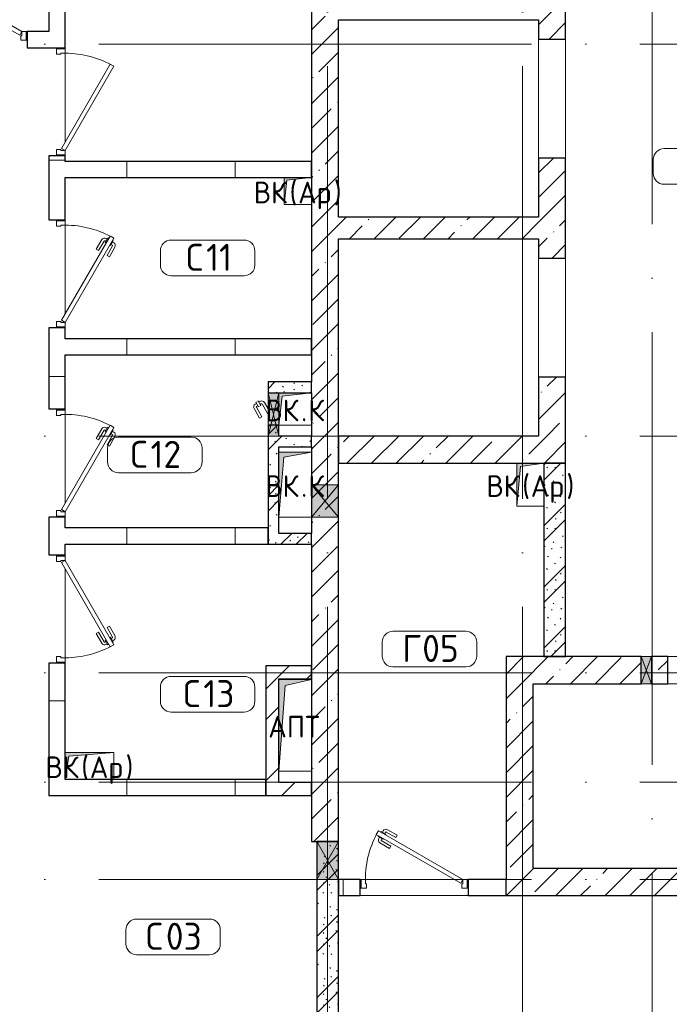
# Model space of a CAD drawing. Header units: millimetres. Extents: x -30540 to 173936, y -11730 to 122288.
# Tile 64 of 116: x 92010 to 98013, y 10195 to 19300. Entities that reach past the tile are written whole.
import ezdxf

# ---------------------------------------------------------------- set-up
doc = ezdxf.new("R2010")
doc.units = ezdxf.units.MM
doc.linetypes.add('ADSK_Линия сетки', pattern=[5000, 4000, -500, 0, -500])
for name, color, linetype, lineweight in [('A-____-NOTE-TEXT', 7, 'Continuous', 18), ('A-AREA-____-IDEN', 7, 'Continuous', 9), ('A-DOOR-____-MCUT', 7, 'Continuous', 9), ('A-DOOR-____-OTLN', 7, 'Continuous', 18), ('A-DOOR-FRAM-MCUT', 7, 'Continuous', 9), ('A-DOOR-OPNG-OTLN', 7, 'Continuous', 18), ('A-FLOR-____-OTLN', 7, 'Continuous', 18), ('A-GLAZ-____-MCUT', 7, 'Continuous', 9), ('A-GLAZ-____-OTLN', 7, 'Continuous', 18), ('A-WALL-____-MCUT', 7, 'Continuous', 40), ('A-WALL-____-OTLN', 7, 'Continuous', 18), ('A-WALL-____-PATT', 7, 'Continuous', 40), ('I-WALL-____-MCUT', 7, 'Continuous', 40), ('I-WALL-____-OTLN', 7, 'Continuous', 18), ('M-EQPM-____-OTLN', 7, 'Continuous', 18), ('S-GRID-____-OTLN', 7, 'Continuous', 9)]:
    doc.layers.add(name, color=color, linetype=linetype, lineweight=lineweight)
doc.styles.add('GOST Common', font='GOST_Common.ttf', dxfattribs={"height": 200})
doc.styles.add('GOST Common_4', font='GOST_Common.ttf', dxfattribs={"height": 250})
pattern_1 = [(45, (0, 0), (-228.0985, 228.0985), []), (45, (228.1, 0), (-228.0985, 228.0985), [403.225, -80.645, 6.706, -73.939])]
pattern_2 = [(135, (300.56, 377.28), (-565.6854, 6e-14), [10, -790]), (135, (349.8, 474.73), (-565.6854, 6e-14), [10, -790]), (135, (423.93, 473.06), (-565.6854, 6e-14), [10, -790]), (135, (229.92, 447.9), (-565.6854, 6e-14), [10, -790]), (135, (155.08, 447.9), (-565.6854, 6e-14), [10, -790]), (135, (114.9, 369.03), (-565.6854, 6e-14), [10, -790]), (135, (132.43, 285.8), (-565.6854, 6e-14), [10, -790]), (135, (214.66, 322), (-565.6854, 6e-14), [10, -790]), (135, (198.16, 261.88), (-565.6854, 6e-14), [10, -790]), (135, (45.2, 272.9), (-565.6854, 6e-14), [10, -790]), (135, (42.32, 336.16), (-565.6854, 6e-14), [10, -790]), (135, (92.26, 192.24), (-565.6854, 6e-14), [10, -790]), (135, (7.07, 149.2), (-565.6854, 6e-14), [10, -790]), (135, (80.6, 95.1), (-565.6854, 6e-14), [10, -790]), (135, (79.53, 36.94), (-565.6854, 6e-14), [10, -790]), (135, (153.87, 74.56), (-565.6854, 6e-14), [10, -790]), (135, (228.35, 124.8), (-565.6854, 6e-14), [10, -790]), (135, (279.75, 180.4), (-565.6854, 6e-14), [10, -790]), (135, (282.9, 31.63), (-565.6854, 6e-14), [10, -790]), (135, (377.38, 53.45), (-565.6854, 6e-14), [10, -790]), (135, (352.28, 102.7), (-565.6854, 6e-14), [10, -790]), (135, (354.05, 0), (-565.6854, 6e-14), [10, -790]), (135, (553.23, 16.45), (-565.6854, 6e-14), [10, -790]), (135, (542.38, 63.45), (-565.6854, 6e-14), [10, -790]), (135, (536.58, 239.3), (-565.6854, 6e-14), [10, -790]), (135, (475.85, 203.9), (-565.6854, 6e-14), [10, -790]), (135, (475.85, 316.54), (-565.6854, 6e-14), [10, -790]), (135, (520.8, 408.7), (-565.6854, 6e-14), [10, -790]), (135, (551.1, 470.8), (-565.6854, 6e-14), [10, -790]), (135, (235.25, 537.93), (-565.6854, 6e-14), [10, -790]), (135, (407.25, 547.65), (-565.6854, 6e-14), [10, -790]), (135, (94.5, 558.6), (-565.6854, 6e-14), [10, -790]), (135, (46.4, 532.3), (-565.6854, 6e-14), [10, -790]), (135, (85.56, 465.04), (-565.6854, 6e-14), [10, -790]), (135, (355.53, 181.14), (-565.6854, 6e-14), [10, -790]), (135, (362.23, 243.6), (-565.6854, 6e-14), [10, -790]), (135, (413.45, 344.1), (-565.6854, 6e-14), [10, -790]), (135, (286.3, 273.25), (-565.6854, 6e-14), [10, -790]), (135, (423.02, 263.72), (-565.6854, 6e-14), [10, -790]), (135, (162.94, 190.2), (-565.6854, 6e-14), [10, -790]), (135, (470.25, 120.93), (-565.6854, 6e-14), [10, -790]), (135, (484.48, 9.78), (-565.6854, 6e-14), [10, -790]), (45, (0, 212.13), (-565.6854, 0), []), (45, (212.13, 0), (-565.6854, 0), []), (45, (353.55, 0), (-565.6854, 0), []), (45, (0, 353.55), (-565.6854, 0), [])]
pattern_3 = [(0, (0, 0), (0, 1000), []), (90, (0, 0), (-1000, 6e-14), [])]
pattern_4 = [(45, (0, 0), (-424.264, 424.264), []), (45, (0, 282.8), (-424.264, 424.264), [])]

# ---------------------------------------------------------------- blocks, each defined once
blk = doc.blocks.new('КР-Проем - Настраиваемый-3280538-01 ЭМ')
at = {"layer": 'A-DOOR-OPNG-OTLN', "color": 254, "lineweight": 13, "true_color": 0xcccccc}
for p, q in [((-550, 125), (550, 125)), ((-550, -125), (550, -125))]:
    blk.add_line(p, q, dxfattribs=at)
blk = doc.blocks.new('КР-Проем - Настраиваемый-3280560-01 ЭМ')
at = {"layer": 'A-DOOR-OPNG-OTLN', "color": 254, "lineweight": 13, "true_color": 0xcccccc}
for p, q in [((-700, 125), (700, 125)), ((-700, -125), (700, -125))]:
    blk.add_line(p, q, dxfattribs=at)
blk = doc.blocks.new('АР_Дверь однопольная - 1000х2100h_900__Глухая_1 эт_аренда-4111396-01 ЭМ')
at = {"layer": 'A-DOOR-____-MCUT', "color": 254, "lineweight": 15, "true_color": 0xcccccc}
for p, q in [((329.4, 525), (-450, 75)), ((-430, 40.4), (349.4, 490.4)), ((349.4, 490.4), (329.4, 525)), ((-450, 75), (-430, 40.4))]:
    blk.add_line(p, q, dxfattribs=at)
at = {"layer": 'A-DOOR-____-OTLN', "color": 254, "lineweight": 5, "true_color": 0xcccccc}
for p, q in [((157.2, 483.3), (246, 534.6)), ((169.7, 461.7), (157.2, 483.3)), ((169.7, 461.7), (258.5, 512.9)), ((303.8, 519.4), (260.5, 494.4)), ((260.5, 494.4), (264.5, 487.5)), ((271.3, 500.7), (265.3, 511.1)), ((292.9, 513.2), (286.9, 523.6)), ((331.8, 470.9), (288.5, 445.9)), ((307.8, 512.5), (303.8, 519.4)), ((320.9, 464.7), (327, 454.3)), ((327.8, 477.9), (331.8, 470.9)), ((214.7, 383.7), (303.5, 435)), ((214.7, 383.7), (227.2, 362.1)), ((227.2, 362.1), (316, 413.3)), ((288.5, 445.9), (284.5, 452.9)), ((299.3, 452.2), (305.3, 441.8))]:
    blk.add_line(p, q, dxfattribs=at)
for centre, radius, start, end in [((261, 508.6), 30, 30, 120), ((261, 508.6), 4.99, 30, 120), ((301, 439.3), 4.99, 300, 30), ((301, 439.3), 30, 300, 30)]:
    blk.add_arc(centre, radius, start, end, dxfattribs=at)
at = {"layer": 'A-DOOR-____-OTLN', "color": 254, "lineweight": 13, "true_color": 0xcccccc}
blk.add_arc((-450, 75), 900, 360, 30, dxfattribs=at)
at = {"layer": 'A-DOOR-FRAM-MCUT', "color": 254, "lineweight": 15, "true_color": 0xcccccc}
for p, q in [((-490, 75), (-500, 75)), ((-450, 75), (-490, 75)), ((-490, 75), (-490, -5)), ((-450, 35), (-450, 75)), ((-440, 35), (-450, 35)), ((-440, -5), (-440, 35)), ((450, 35), (440, 35)), ((440, 35), (440, -5)), ((490, 75), (450, 75)), ((450, 75), (450, 35)), ((490, -5), (490, 75)), ((490, 75), (500, 75)), ((-490, -5), (-500, -5)), ((-490, -5), (-440, -5)), ((440, -5), (490, -5)), ((490, -5), (500, -5))]:
    blk.add_line(p, q, dxfattribs=at)
blk = doc.blocks.new('АР_Дверь однопольная - 1000х2100h_900__Глухая_1 эт_аренда-4111243-01 ЭМ')
at = {"layer": 'A-DOOR-____-MCUT', "color": 254, "lineweight": 15, "true_color": 0xcccccc}
for p, q in [((-329.4, 525), (-349.4, 490.4)), ((-349.4, 490.4), (430, 40.4)), ((450, 75), (-329.4, 525)), ((430, 40.4), (450, 75))]:
    blk.add_line(p, q, dxfattribs=at)
at = {"layer": 'A-DOOR-____-OTLN', "color": 254, "lineweight": 5, "true_color": 0xcccccc}
for p, q in [((-327.8, 477.9), (-331.8, 470.9)), ((-331.8, 470.9), (-288.5, 445.9)), ((-320.9, 464.7), (-327, 454.3)), ((-307.8, 512.5), (-303.8, 519.4)), ((-303.8, 519.4), (-260.5, 494.4)), ((-292.9, 513.2), (-286.9, 523.6)), ((-271.3, 500.7), (-265.3, 511.1)), ((-260.5, 494.4), (-264.5, 487.5)), ((-169.7, 461.7), (-258.5, 512.9)), ((-157.2, 483.3), (-246, 534.6)), ((-169.7, 461.7), (-157.2, 483.3)), ((-227.2, 362.1), (-316, 413.3)), ((-299.3, 452.2), (-305.3, 441.8)), ((-214.7, 383.7), (-303.5, 435)), ((-288.5, 445.9), (-284.5, 452.9)), ((-214.7, 383.7), (-227.2, 362.1))]:
    blk.add_line(p, q, dxfattribs=at)
at = {"layer": 'A-DOOR-____-OTLN', "color": 254, "lineweight": 13, "true_color": 0xcccccc}
blk.add_arc((450, 75), 900, 150, 180, dxfattribs=at)
at = {"layer": 'A-DOOR-____-OTLN', "color": 254, "lineweight": 5, "true_color": 0xcccccc}
for centre, radius, start, end in [((-261, 508.6), 30, 60, 150), ((-261, 508.6), 4.99, 60, 150), ((-301, 439.3), 30, 150, 240), ((-301, 439.3), 4.99, 150, 240)]:
    blk.add_arc(centre, radius, start, end, dxfattribs=at)
at = {"layer": 'A-DOOR-FRAM-MCUT', "color": 254, "lineweight": 15, "true_color": 0xcccccc}
for p, q in [((-490, 75), (-500, 75)), ((-450, 75), (-490, 75)), ((-490, 75), (-490, -5)), ((-450, 35), (-450, 75)), ((-440, 35), (-450, 35)), ((-440, -5), (-440, 35)), ((450, 35), (440, 35)), ((440, 35), (440, -5)), ((490, 75), (450, 75)), ((450, 75), (450, 35)), ((490, -5), (490, 75)), ((490, 75), (500, 75)), ((-490, -5), (-500, -5)), ((-490, -5), (-440, -5)), ((440, -5), (490, -5)), ((490, -5), (500, -5))]:
    blk.add_line(p, q, dxfattribs=at)
blk = doc.blocks.new('АР_Дверь однопольная - 1000х2100h_900__Глухая_1 эт_аренда-V102-01 ЭМ')
at = {"layer": 'A-DOOR-____-MCUT', "color": 254, "lineweight": 15, "true_color": 0xcccccc}
for p, q in [((-329.4, 525), (-349.4, 490.4)), ((-349.4, 490.4), (430, 40.4)), ((450, 75), (-329.4, 525)), ((430, 40.4), (450, 75))]:
    blk.add_line(p, q, dxfattribs=at)
at = {"layer": 'A-DOOR-____-OTLN', "color": 254, "lineweight": 13, "true_color": 0xcccccc}
blk.add_arc((450, 75), 900, 150, 180, dxfattribs=at)
at = {"layer": 'A-DOOR-FRAM-MCUT', "color": 254, "lineweight": 15, "true_color": 0xcccccc}
for p, q in [((-490, 75), (-500, 75)), ((-450, 75), (-490, 75)), ((-490, 75), (-490, -5)), ((-450, 35), (-450, 75)), ((-440, 35), (-450, 35)), ((-440, -5), (-440, 35)), ((450, 35), (440, 35)), ((440, 35), (440, -5)), ((490, 75), (450, 75)), ((450, 75), (450, 35)), ((490, -5), (490, 75)), ((490, 75), (500, 75)), ((-490, -5), (-500, -5)), ((-490, -5), (-440, -5)), ((440, -5), (490, -5)), ((490, -5), (500, -5))]:
    blk.add_line(p, q, dxfattribs=at)
blk = doc.blocks.new('АР_Дверь однопольная - 1000х2100h_900__Глухая_1 эт_аренда-4139301-01 ЭМ')
at = {"layer": 'A-DOOR-____-MCUT', "color": 254, "lineweight": 15, "true_color": 0xcccccc}
for p, q in [((-329.4, 525), (-349.4, 490.4)), ((-349.4, 490.4), (430, 40.4)), ((450, 75), (-329.4, 525)), ((430, 40.4), (450, 75))]:
    blk.add_line(p, q, dxfattribs=at)
at = {"layer": 'A-DOOR-____-OTLN', "color": 254, "lineweight": 5, "true_color": 0xcccccc}
for p, q in [((-327.8, 477.9), (-331.8, 470.9)), ((-331.8, 470.9), (-288.5, 445.9)), ((-320.9, 464.7), (-327, 454.3)), ((-307.8, 512.5), (-303.8, 519.4)), ((-303.8, 519.4), (-260.5, 494.4)), ((-292.9, 513.2), (-286.9, 523.6)), ((-271.3, 500.7), (-265.3, 511.1)), ((-260.5, 494.4), (-264.5, 487.5)), ((-169.7, 461.7), (-258.5, 512.9)), ((-157.2, 483.3), (-246, 534.6)), ((-169.7, 461.7), (-157.2, 483.3)), ((-227.2, 362.1), (-316, 413.3)), ((-299.3, 452.2), (-305.3, 441.8)), ((-214.7, 383.7), (-303.5, 435)), ((-288.5, 445.9), (-284.5, 452.9)), ((-214.7, 383.7), (-227.2, 362.1))]:
    blk.add_line(p, q, dxfattribs=at)
at = {"layer": 'A-DOOR-____-OTLN', "color": 254, "lineweight": 13, "true_color": 0xcccccc}
blk.add_arc((450, 75), 900, 150, 180, dxfattribs=at)
at = {"layer": 'A-DOOR-____-OTLN', "color": 254, "lineweight": 5, "true_color": 0xcccccc}
for centre, radius, start, end in [((-261, 508.6), 30, 60, 150), ((-261, 508.6), 4.99, 60, 150), ((-301, 439.3), 30, 150, 240), ((-301, 439.3), 4.99, 150, 240)]:
    blk.add_arc(centre, radius, start, end, dxfattribs=at)
at = {"layer": 'A-DOOR-FRAM-MCUT', "color": 254, "lineweight": 15, "true_color": 0xcccccc}
for p, q in [((-490, 75), (-500, 75)), ((-450, 75), (-490, 75)), ((-490, 75), (-490, -5)), ((-450, 35), (-450, 75)), ((-440, 35), (-450, 35)), ((-440, -5), (-440, 35)), ((450, 35), (440, 35)), ((440, 35), (440, -5)), ((490, 75), (450, 75)), ((450, 75), (450, 35)), ((490, -5), (490, 75)), ((490, 75), (500, 75)), ((-490, -5), (-500, -5)), ((-490, -5), (-440, -5)), ((440, -5), (490, -5)), ((490, -5), (500, -5))]:
    blk.add_line(p, q, dxfattribs=at)
blk = doc.blocks.new('АР_Отверстие прямоугольное - ОВВ-4134477-01 ЭМ')
at = {"layer": 'A-GLAZ-____-OTLN', "lineweight": 13, "true_color": 0xf9f9f9}
blk.add_hatch(color=7, dxfattribs=at).paths.add_polyline_path([(300, -100), (300, 100), (-50, 100), (-50, -100)])
at = {"layer": 'A-GLAZ-____-MCUT', "color": 254, "lineweight": 15, "true_color": 0xcccccc}
for p, q in [((-50, 100), (-50, -100)), ((300, 100), (300, -100))]:
    blk.add_line(p, q, dxfattribs=at)
at = {"layer": 'A-GLAZ-____-OTLN', "color": 254, "lineweight": 5, "true_color": 0xcccccc}
for p, q in [((300, 100), (-50, -100)), ((-50, 100), (300, -100))]:
    blk.add_line(p, q, dxfattribs=at)
at = {"layer": 'A-GLAZ-____-OTLN', "color": 254, "lineweight": 13, "true_color": 0xcccccc}
for p, q in [((300, 100), (-50, 100)), ((-50, 100), (-50, -100)), ((300, -100), (300, 100)), ((-50, -100), (300, -100))]:
    blk.add_line(p, q, dxfattribs=at)
blk = doc.blocks.new('АР_Отверстие прямоугольное - ВК_К-4106983-01 ЭМ')
at = {"layer": 'A-GLAZ-____-OTLN', "lineweight": 13, "true_color": 0xf9f9f9}
blk.add_hatch(color=7, dxfattribs=at).paths.add_polyline_path([(325, 50), (-75, 50), (-75, -50), (325, -50)])
at = {"layer": 'A-GLAZ-____-MCUT', "color": 254, "lineweight": 15, "true_color": 0xcccccc}
for p, q in [((-75, 50), (-75, -50)), ((325, 50), (325, -50))]:
    blk.add_line(p, q, dxfattribs=at)
at = {"layer": 'A-GLAZ-____-OTLN', "color": 254, "lineweight": 5, "true_color": 0xcccccc}
for p, q in [((325, 50), (-75, -50)), ((-75, 50), (325, -50))]:
    blk.add_line(p, q, dxfattribs=at)
at = {"layer": 'A-GLAZ-____-OTLN', "color": 254, "lineweight": 13, "true_color": 0xcccccc}
for p, q in [((325, 50), (-75, 50)), ((-75, 50), (-75, -50)), ((325, -50), (325, 50)), ((-75, -50), (325, -50))]:
    blk.add_line(p, q, dxfattribs=at)
blk = doc.blocks.new('АР_Отверстие прямоугольное - ЭОМ-3758563-01 ЭМ')
at = {"layer": 'A-GLAZ-____-OTLN', "lineweight": 13, "true_color": 0xf9f9f9}
blk.add_hatch(color=7, dxfattribs=at).paths.add_polyline_path([(172.5, 125), (77.5, 125), (77.5, -125), (172.5, -125)])
at = {"layer": 'A-GLAZ-____-MCUT', "color": 254, "lineweight": 15, "true_color": 0xcccccc}
for p, q in [((77.5, 125), (77.5, -125)), ((172.5, 125), (172.5, -125))]:
    blk.add_line(p, q, dxfattribs=at)
at = {"layer": 'A-GLAZ-____-OTLN', "color": 254, "lineweight": 5, "true_color": 0xcccccc}
for p, q in [((172.5, 125), (77.5, -125)), ((77.5, 125), (172.5, -125))]:
    blk.add_line(p, q, dxfattribs=at)
at = {"layer": 'A-GLAZ-____-OTLN', "color": 254, "lineweight": 13, "true_color": 0xcccccc}
for p, q in [((172.5, 125), (77.5, 125)), ((77.5, 125), (77.5, -125)), ((172.5, -125), (172.5, 125)), ((77.5, -125), (172.5, -125))]:
    blk.add_line(p, q, dxfattribs=at)
blk = doc.blocks.new('АР_Отверстие прямоугольное - ВК_К-4131996-01 ЭМ')
at = {"layer": 'A-GLAZ-____-OTLN', "lineweight": 13, "true_color": 0xf9f9f9}
blk.add_hatch(color=7, dxfattribs=at).paths.add_polyline_path([(-25, -125), (275, -125), (275, 125), (-25, 125)])
at = {"layer": 'A-GLAZ-____-MCUT', "color": 254, "lineweight": 15, "true_color": 0xcccccc}
for p, q in [((-25, 125), (-25, -125)), ((275, 125), (275, -125))]:
    blk.add_line(p, q, dxfattribs=at)
at = {"layer": 'A-GLAZ-____-OTLN', "color": 254, "lineweight": 5, "true_color": 0xcccccc}
for p, q in [((275, 125), (-25, -125)), ((-25, 125), (275, -125))]:
    blk.add_line(p, q, dxfattribs=at)
at = {"layer": 'A-GLAZ-____-OTLN', "color": 254, "lineweight": 13, "true_color": 0xcccccc}
for p, q in [((275, 125), (-25, 125)), ((-25, 125), (-25, -125)), ((275, -125), (275, 125)), ((-25, -125), (275, -125))]:
    blk.add_line(p, q, dxfattribs=at)
blk = doc.blocks.new('АР_Дверь однопольная - 300х400h_200__ВК_СС-V117-01 ЭМ')
at = {"layer": 'A-DOOR-____-OTLN', "color": 254, "lineweight": 5, "true_color": 0xcccccc}
for p, q in [((-84.4, 128.3), (4.4, 179.6)), ((-71.9, 106.7), (-84.4, 128.3)), ((-71.9, 106.7), (16.9, 157.9)), ((-41.9, 54.7), (46.9, 105.9)), ((62.2, 164.4), (18.9, 139.4)), ((18.9, 139.4), (22.9, 132.5)), ((29.7, 145.7), (23.7, 156.1)), ((31.9, 116.9), (27.9, 123.8)), ((75.2, 141.9), (31.9, 116.9)), ((42.7, 123.2), (48.7, 112.8)), ((51.4, 158.2), (45.4, 168.6)), ((66.2, 157.5), (62.2, 164.4)), ((64.4, 135.7), (70.4, 125.3)), ((71.2, 148.8), (75.2, 141.9)), ((-41.9, 54.7), (-39.2, 50)), ((-39.2, 50), (-29.4, 33)), ((-29.4, 33), (0, 50)), ((0, 50), (59.4, 84.3))]:
    blk.add_line(p, q, dxfattribs=at)
for centre, radius, start, end in [((19.4, 153.6), 30, 30, 120), ((19.4, 153.6), 4.99, 30, 120), ((44.4, 110.3), 4.99, 300, 30), ((44.4, 110.3), 30, 300, 30)]:
    blk.add_arc(centre, radius, start, end, dxfattribs=at)
blk = doc.blocks.new('АР_Канал вертикальный прямоугольный - ВК_К-5750316-01 ЭМ')
at = {"layer": 'M-EQPM-____-OTLN', "lineweight": 13, "true_color": 0xe2e2e2}
blk.add_hatch(color=254, dxfattribs=at).paths.add_polyline_path([(-150, -150), (-120, 120), (150, 150), (-150, 150), (-150, 139.7)])
at = {"layer": 'M-EQPM-____-OTLN', "color": 253, "lineweight": 13, "true_color": 0xaaaaaa}
for p, q in [((150, 150), (-150, 150)), ((-150, 150), (-150, -150)), ((150, 150), (-150, 150)), ((-150, 150), (-150, -150)), ((-150, -150), (-150, 150)), ((-150, 150), (150, 150)), ((-150, -150), (-120, 120)), ((-150, -150), (-120, 120)), ((-120, 120), (150, 150)), ((-120, 120), (150, 150)), ((150, -150), (150, 150)), ((150, 150), (150, -150)), ((-150, -150), (150, -150)), ((150, -150), (-150, -150))]:
    blk.add_line(p, q, dxfattribs=at)
blk = doc.blocks.new('АР_Канал вертикальный прямоугольный - ВК_К-5757485-01 ЭМ')
at = {"layer": 'M-EQPM-____-OTLN', "lineweight": 13, "true_color": 0xe2e2e2}
blk.add_hatch(color=254, dxfattribs=at).paths.add_polyline_path([(-150, -300), (-105, 255), (150, 300), (-150, 300)])
at = {"layer": 'M-EQPM-____-OTLN', "color": 253, "lineweight": 13, "true_color": 0xaaaaaa}
for p, q in [((150, 300), (-150, 300)), ((-150, 300), (-150, -300)), ((150, 300), (-150, 300)), ((-150, 300), (-150, -300)), ((-150, -300), (-150, 300)), ((-150, 300), (150, 300)), ((-105, 255), (150, 300)), ((-105, 255), (150, 300)), ((150, -300), (150, 300)), ((150, 300), (150, -300)), ((-150, -300), (-105, 255)), ((-150, -300), (-105, 255)), ((-150, -300), (150, -300)), ((150, -300), (-150, -300))]:
    blk.add_line(p, q, dxfattribs=at)
blk = doc.blocks.new('АР_Канал вертикальный прямоугольный - ВК_Ар_-2076653-01 ЭМ')
at = {"layer": 'M-EQPM-____-OTLN', "lineweight": 13, "true_color": 0xe2e2e2}
blk.add_hatch(color=254, dxfattribs=at).paths.add_polyline_path([(-125, -125), (-100, 100), (125, 125), (-125, 125)])
at = {"layer": 'M-EQPM-____-OTLN', "color": 253, "lineweight": 13, "true_color": 0xaaaaaa}
for p, q in [((125, 125), (-125, 125)), ((-125, 125), (-125, -125)), ((125, 125), (-125, 125)), ((-125, 125), (-125, -125)), ((-125, -125), (-125, 125)), ((-125, 125), (125, 125)), ((-125, -125), (-100, 100)), ((-125, -125), (-100, 100)), ((-100, 100), (125, 125)), ((-100, 100), (125, 125)), ((125, -125), (125, 125)), ((125, 125), (125, -125)), ((-125, -125), (125, -125)), ((125, -125), (-125, -125))]:
    blk.add_line(p, q, dxfattribs=at)
blk = doc.blocks.new('АР_Канал вертикальный прямоугольный - ВК_Ар_-2326107-01 ЭМ')
at = {"layer": 'M-EQPM-____-OTLN', "lineweight": 13, "true_color": 0xe2e2e2}
blk.add_hatch(color=254, dxfattribs=at).paths.add_polyline_path([(-125, -200), (-92.5, 167.5), (125, 200), (-125, 200)])
at = {"layer": 'M-EQPM-____-OTLN', "color": 253, "lineweight": 13, "true_color": 0xaaaaaa}
for p, q in [((125, 200), (-125, 200)), ((-125, 200), (-125, -200)), ((125, 200), (-125, 200)), ((-125, 200), (-125, -200)), ((-125, -200), (-125, 200)), ((-125, 200), (125, 200)), ((-92.5, 167.5), (125, 200)), ((-92.5, 167.5), (125, 200)), ((125, -200), (125, 200)), ((125, 200), (125, -200)), ((-125, -200), (-92.5, 167.5)), ((-125, -200), (-92.5, 167.5)), ((-125, -200), (125, -200)), ((125, -200), (-125, -200))]:
    blk.add_line(p, q, dxfattribs=at)
blk = doc.blocks.new('АР_Канал вертикальный прямоугольный - ВК_Ар_-2076498-01 ЭМ')
at = {"layer": 'M-EQPM-____-OTLN', "lineweight": 13, "true_color": 0xe2e2e2}
blk.add_hatch(color=254, dxfattribs=at).paths.add_polyline_path([(-225, -125), (-190, 90), (225, 125), (-225, 125)])
at = {"layer": 'M-EQPM-____-OTLN', "color": 253, "lineweight": 13, "true_color": 0xaaaaaa}
for p, q in [((225, 125), (-225, 125)), ((-225, 125), (-225, -125)), ((225, 125), (-225, 125)), ((-225, 125), (-225, -125)), ((-225, -125), (-225, 125)), ((-225, 125), (225, 125)), ((-190, 90), (225, 125)), ((-190, 90), (225, 125)), ((225, -125), (225, 125)), ((225, 125), (225, -125)), ((-225, -125), (-190, 90)), ((-225, -125), (-190, 90)), ((-225, -125), (225, -125)), ((225, -125), (-225, -125))]:
    blk.add_line(p, q, dxfattribs=at)
blk = doc.blocks.new('АР_Канал вертикальный прямоугольный - АПТ-2556446-01 ЭМ')
at = {"layer": 'M-EQPM-____-OTLN', "lineweight": 13, "true_color": 0xe2e2e2}
blk.add_hatch(color=254, dxfattribs=at).paths.add_polyline_path([(-150, -425), (-92.5, 367.5), (150, 425), (-150, 425), (-150, 173.4)])
at = {"layer": 'M-EQPM-____-OTLN', "color": 253, "lineweight": 13, "true_color": 0xaaaaaa}
for p, q in [((150, 425), (-150, 425)), ((-150, 425), (-150, -425)), ((150, 425), (-150, 425)), ((-150, 425), (-150, -425)), ((-150, -425), (-150, 425)), ((-150, 425), (150, 425)), ((-150, -425), (-92.5, 367.5)), ((-150, -425), (-92.5, 367.5)), ((-92.5, 367.5), (150, 425)), ((-92.5, 367.5), (150, 425)), ((150, -425), (150, 425)), ((150, 425), (150, -425)), ((-150, -425), (150, -425)), ((150, -425), (-150, -425))]:
    blk.add_line(p, q, dxfattribs=at)
blk = doc.blocks.new('Наметкина 10_РД_АР_К4_отсоединено_rvt-1-01 ЭМ')
at = {"layer": 'A-WALL-____-PATT', "lineweight": 5, "true_color": 0xcccccc}
h = blk.add_hatch(dxfattribs=at)
h.set_pattern_fill('FP_88', color=254, style=0, pattern_type=2)
h.set_pattern_definition(pattern_1)
h.paths.add_polyline_path([(94705.3, 11700), (94955.3, 11700), (94955.3, 23350), (94705.3, 23350), (94705.3, 12948.4)])
h = blk.add_hatch(dxfattribs=at)
h.set_pattern_fill('FP_88', color=254, style=0, pattern_type=2)
h.set_pattern_definition(pattern_1)
h.paths.add_polyline_path([(97055.3, 15450), (97055.3, 15995), (96805.3, 15995), (96805.3, 15450)])
h.paths.add_polyline_path([(97055.3, 17095), (97055.3, 18020), (96805.3, 18020), (96805.3, 17095)])
h.paths.add_polyline_path([(97055.3, 19120), (97055.3, 20045), (96805.3, 20045), (96805.3, 19120)])
h.paths.add_polyline_path([(96805.3, 21145), (97055.3, 21145), (97055.3, 22070), (96805.3, 22070), (96805.3, 21325)])
h.paths.add_polyline_path([(96805.3, 23170), (97055.3, 23170), (97055.3, 23350), (96805.3, 23350)])
h = blk.add_hatch(dxfattribs=at)
h.set_pattern_fill('FP_106', color=254, style=0, pattern_type=2)
h.set_pattern_definition(pattern_3)
h.paths.add_polyline_path([(92430.3, 12125), (92430.3, 13350), (92280.3, 13350), (92280.3, 12125)])
h.paths.add_polyline_path([(92280.3, 14350), (92430.3, 14350), (92430.3, 14700), (92280.3, 14700)])
h.paths.add_polyline_path([(92280.3, 15700), (92430.3, 15700), (92430.3, 16450), (92280.3, 16450), (92280.3, 15839.7)])
h.paths.add_polyline_path([(92430.3, 17450), (92430.3, 18040), (92280.3, 18040), (92280.3, 17450)])
h.paths.add_polyline_path([(92430.3, 19040), (92430.3, 23200), (92280.3, 23200), (92280.3, 19040)])
h = blk.add_hatch(dxfattribs=at)
h.set_pattern_fill('FP_106', color=254, style=0, pattern_type=2)
h.set_pattern_definition(pattern_3)
h.paths.add_polyline_path([(91080.3, 19040), (91080.3, 19190), (88905.3, 19190), (88905.3, 19040), (90880.3, 19040)])
h.paths.add_polyline_path([(92080.3, 19040), (92280.3, 19040), (92280.3, 19190), (92080.3, 19190)])
h = blk.add_hatch(dxfattribs=at)
h.set_pattern_fill('FP_106', color=254, style=0, pattern_type=2)
h.set_pattern_definition(pattern_3)
h.paths.add_polyline_path([(94480.3, 17840), (94705.3, 17840), (94705.3, 17990), (92430.3, 17990), (92430.3, 17840), (94455.3, 17840)])
h = blk.add_hatch(dxfattribs=at)
h.set_pattern_fill('FP_88', color=254, style=0, pattern_type=2)
h.set_pattern_definition(pattern_1)
h.paths.add_polyline_path([(96805.3, 17275), (96805.3, 17475), (94955.3, 17475), (94955.3, 17275)])
h = blk.add_hatch(dxfattribs=at)
h.set_pattern_fill('FP_106', color=254, style=0, pattern_type=2)
h.set_pattern_definition(pattern_3)
h.paths.add_polyline_path([(94705.3, 16200), (94705.3, 16350), (92430.3, 16350), (92430.3, 16200), (93912.9, 16200)])
h = blk.add_hatch(dxfattribs=at)
h.set_pattern_fill('FP_105', color=254, style=0, pattern_type=2)
h.set_pattern_definition(pattern_2)
h.paths.add_polyline_path([(94305.3, 14450), (94405.3, 14450), (94405.3, 15550), (94305.3, 15550), (94305.3, 15255)])
h.paths.add_polyline_path([(94305.3, 15850), (94405.3, 15850), (94405.3, 15950), (94305.3, 15950)])
h = blk.add_hatch(dxfattribs=at)
h.set_pattern_fill('FP_105', color=254, style=0, pattern_type=2)
h.set_pattern_definition(pattern_2)
h.paths.add_polyline_path([(94405.3, 15850), (94705.3, 15850), (94705.3, 15950), (94405.3, 15950)])
h = blk.add_hatch(dxfattribs=at)
h.set_pattern_fill('FP_105', color=254, style=0, pattern_type=2)
h.set_pattern_definition(pattern_2)
h.paths.add_polyline_path([(94705.3, 15350), (94705.3, 15450), (94405.3, 15450), (94405.3, 15350)])
h = blk.add_hatch(dxfattribs=at)
h.set_pattern_fill('FP_88', color=254, style=0, pattern_type=2)
h.set_pattern_definition(pattern_1)
h.paths.add_polyline_path([(96605.3, 15200), (97055.3, 15200), (97055.3, 15450), (94955.3, 15450), (94955.3, 15200), (95953.1, 15200)])
h = blk.add_hatch(dxfattribs=at)
h.set_pattern_fill('FP_105', color=254, style=0, pattern_type=2)
h.set_pattern_definition(pattern_2)
h.paths.add_polyline_path([(97055.3, 13410), (97055.3, 15200), (96855.3, 15200), (96855.3, 13410)])
h = blk.add_hatch(dxfattribs=at)
h.set_pattern_fill('FP_106', color=254, style=0, pattern_type=2)
h.set_pattern_definition(pattern_3)
h.paths.add_polyline_path([(94305.3, 14450), (94305.3, 14600), (92430.3, 14600), (92430.3, 14450), (93912.9, 14450)])
h = blk.add_hatch(dxfattribs=at)
h.set_pattern_fill('FP_105', color=254, style=0, pattern_type=2)
h.set_pattern_definition(pattern_2)
h.paths.add_polyline_path([(94705.3, 14450), (94705.3, 14550), (94405.3, 14550), (94405.3, 14450)])
h = blk.add_hatch(dxfattribs=at)
h.set_pattern_fill('FP_88', color=254, style=0, pattern_type=2)
h.set_pattern_definition(pattern_1)
h.paths.add_polyline_path([(99400.3, 13160), (99555.3, 13160), (99555.3, 13410), (99400.3, 13410)])
h.paths.add_polyline_path([(96755.3, 13160), (97752.8, 13160), (97752.8, 13410), (96505.3, 13410), (96505.3, 13160)])
h.paths.add_polyline_path([(98000.3, 13160), (98000.3, 13410), (97847.8, 13410), (97847.8, 13160), (97993.4, 13160)])
h = blk.add_hatch(dxfattribs=at)
h.set_pattern_fill('FP_104', color=254, style=0, pattern_type=2)
h.set_pattern_definition(pattern_4)
h.paths.add_polyline_path([(94705.3, 13205), (94705.3, 13325), (94285.3, 13325), (94285.3, 13205), (94405.3, 13205)])
h = blk.add_hatch(dxfattribs=at)
h.set_pattern_fill('FP_104', color=254, style=0, pattern_type=2)
h.set_pattern_definition(pattern_4)
h.paths.add_polyline_path([(94405.3, 12245), (94405.3, 13205), (94285.3, 13205), (94285.3, 12245)])
h = blk.add_hatch(dxfattribs=at)
h.set_pattern_fill('FP_88', color=254, style=0, pattern_type=2)
h.set_pattern_definition(pattern_1)
h.paths.add_polyline_path([(96755.3, 11200), (96755.3, 13160), (96505.3, 13160), (96505.3, 11200)])
h = blk.add_hatch(dxfattribs=at)
h.set_pattern_fill('FP_106', color=254, style=0, pattern_type=2)
h.set_pattern_definition(pattern_3)
h.paths.add_polyline_path([(94285.3, 12125), (94285.3, 12275), (92430.3, 12275), (92430.3, 12125), (93912.9, 12125)])
h = blk.add_hatch(dxfattribs=at)
h.set_pattern_fill('FP_104', color=254, style=0, pattern_type=2)
h.set_pattern_definition(pattern_4)
h.paths.add_polyline_path([(94705.3, 12125), (94705.3, 12245), (94285.3, 12245), (94285.3, 12125)])
h = blk.add_hatch(dxfattribs=at)
h.set_pattern_fill('FP_105', color=254, style=0, pattern_type=2)
h.set_pattern_definition(pattern_2)
h.paths.add_polyline_path([(94755.3, 6600), (94955.3, 6600), (94955.3, 11700), (94755.3, 11700), (94755.3, 7165.8)])
h = blk.add_hatch(dxfattribs=at)
h.set_pattern_fill('FP_88', color=254, style=0, pattern_type=2)
h.set_pattern_definition(pattern_1)
h.paths.add_polyline_path([(99555.3, 11200), (99555.3, 11450), (96755.3, 11450), (96755.3, 11200), (97993.4, 11200)])
h = blk.add_hatch(dxfattribs=at)
h.set_pattern_fill('FP_106', color=254, style=0, pattern_type=2)
h.set_pattern_definition(pattern_3)
h.paths.add_polyline_path([(95155.3, 11200), (95155.3, 11350), (94955.3, 11350), (94955.3, 11200)])
h.paths.add_polyline_path([(96505.3, 11200), (96505.3, 11350), (96155.3, 11350), (96155.3, 11200)])
at = {"layer": 'A-FLOR-____-OTLN', "color": 254, "lineweight": 13, "true_color": 0xcccccc}
for p, q in [((92070.3, 19190), (92080.3, 19190)), ((92080.3, 19190), (92070.3, 19190)), ((92430.3, 19040), (92430.3, 19030)), ((92430.3, 19030), (92430.3, 19040)), ((97055.3, 19120), (97055.3, 18020)), ((92430.3, 18990), (92430.3, 18170)), ((92430.3, 18170), (92430.3, 18990)), ((92430.3, 18050), (92430.3, 18040)), ((92430.3, 18040), (92430.3, 18050)), ((92430.3, 17440), (92430.3, 17450)), ((92430.3, 16580), (92430.3, 17400)), ((97055.3, 17095), (97055.3, 15995)), ((92430.3, 16450), (92430.3, 16460)), ((92430.3, 15690), (92430.3, 15700)), ((92430.3, 14830), (92430.3, 15650)), ((92430.3, 14700), (92430.3, 14710)), ((92430.3, 14340), (92430.3, 14350)), ((92430.3, 13400), (92430.3, 14220)), ((98000.3, 13410), (99400.3, 13410)), ((92430.3, 13350), (92430.3, 13360)), ((94755.3, 11700), (94705.3, 11700)), ((94955.3, 11350), (95155.3, 11350)), ((96155.3, 11200), (95155.3, 11200))]:
    blk.add_line(p, q, dxfattribs=at)
at = {"layer": 'A-WALL-____-MCUT', "color": 254, "lineweight": 30, "true_color": 0xcccccc}
for p, q in [((94705.3, 23350), (94705.3, 15950)), ((92280.3, 23200), (92280.3, 19190)), ((92430.3, 19040), (92430.3, 23200)), ((97055.3, 19120), (97055.3, 20045)), ((94955.3, 17475), (94955.3, 19300)), ((94955.3, 19300), (96805.3, 19300)), ((96805.3, 19300), (96805.3, 19120)), ((92280.3, 19190), (92080.3, 19190)), ((92080.3, 19190), (92080.3, 19040)), ((92080.3, 19040), (92280.3, 19040)), ((92280.3, 19040), (92430.3, 19040)), ((96805.3, 19120), (97055.3, 19120)), ((92430.3, 18040), (92280.3, 18040)), ((92280.3, 18040), (92280.3, 17450)), ((92430.3, 17990), (92430.3, 18040)), ((94705.3, 17990), (92430.3, 17990)), ((94705.3, 17840), (94705.3, 17990)), ((97055.3, 18020), (96805.3, 18020)), ((96805.3, 18020), (96805.3, 17475)), ((97055.3, 17095), (97055.3, 18020)), ((92430.3, 17840), (94705.3, 17840)), ((92430.3, 17450), (92430.3, 17840)), ((92280.3, 17450), (92430.3, 17450)), ((96805.3, 17475), (94955.3, 17475)), ((94955.3, 15000), (94955.3, 17275)), ((94955.3, 17275), (96805.3, 17275)), ((96805.3, 17275), (96805.3, 17095)), ((96805.3, 17095), (97055.3, 17095)), ((92430.3, 16450), (92280.3, 16450)), ((92280.3, 16450), (92280.3, 15700)), ((92430.3, 16350), (92430.3, 16450)), ((94705.3, 16350), (92430.3, 16350)), ((94705.3, 16200), (94705.3, 16350)), ((92430.3, 16200), (94705.3, 16200)), ((92430.3, 15700), (92430.3, 16200)), ((94705.3, 15850), (94705.3, 15950)), ((97055.3, 15995), (96805.3, 15995)), ((96805.3, 15995), (96805.3, 15450)), ((97055.3, 15450), (97055.3, 15995)), ((94705.3, 15850), (94705.3, 15450)), ((92280.3, 15700), (92430.3, 15700)), ((94705.3, 15350), (94705.3, 15450)), ((96805.3, 15450), (94955.3, 15450)), ((94955.3, 15450), (94955.3, 15200)), ((97055.3, 15200), (97055.3, 15450)), ((94705.3, 15350), (94705.3, 15000)), ((94955.3, 15200), (97055.3, 15200)), ((94705.3, 15000), (94705.3, 14700)), ((94955.3, 14700), (94955.3, 15000)), ((92430.3, 14700), (92280.3, 14700)), ((92280.3, 14700), (92280.3, 14350)), ((92430.3, 14600), (92430.3, 14700)), ((94705.3, 14700), (94705.3, 14550)), ((94955.3, 11700), (94955.3, 14700)), ((94305.3, 14600), (92430.3, 14600)), ((94305.3, 14450), (94305.3, 14600)), ((94705.3, 14450), (94705.3, 14550)), ((92430.3, 14450), (94305.3, 14450)), ((92430.3, 14350), (92430.3, 14450)), ((94705.3, 14450), (94705.3, 11700)), ((92280.3, 14350), (92430.3, 14350)), ((97752.8, 13410), (96505.3, 13410)), ((96505.3, 13410), (96505.3, 13160)), ((97752.8, 13160), (97752.8, 13410)), ((98000.3, 13410), (97847.8, 13410)), ((97847.8, 13410), (97847.8, 13160)), ((98000.3, 13160), (98000.3, 13410)), ((92430.3, 13350), (92280.3, 13350)), ((92280.3, 13350), (92280.3, 12125)), ((92430.3, 12275), (92430.3, 13350)), ((96505.3, 13160), (96505.3, 11350)), ((96755.3, 13160), (97752.8, 13160)), ((96755.3, 11450), (96755.3, 13160)), ((97847.8, 13160), (98000.3, 13160)), ((94285.3, 12275), (92430.3, 12275)), ((94285.3, 12125), (94285.3, 12275)), ((92280.3, 12125), (92430.3, 12125)), ((92430.3, 12125), (94285.3, 12125)), ((94705.3, 11700), (94755.3, 11700)), ((94755.3, 11700), (94955.3, 11700)), ((94955.3, 11700), (94755.3, 11700)), ((99555.3, 11450), (96755.3, 11450)), ((95155.3, 11350), (94955.3, 11350)), ((94955.3, 11350), (94955.3, 11200)), ((95155.3, 11200), (95155.3, 11350)), ((96505.3, 11350), (96155.3, 11350)), ((96155.3, 11350), (96155.3, 11200)), ((96505.3, 11200), (96505.3, 11350)), ((94955.3, 11200), (95155.3, 11200)), ((96155.3, 11200), (96505.3, 11200)), ((96505.3, 11200), (96755.3, 11200)), ((96755.3, 11200), (99555.3, 11200))]:
    blk.add_line(p, q, dxfattribs=at)
at = {"layer": 'A-WALL-____-OTLN', "color": 254, "lineweight": 13, "true_color": 0xcccccc}
for p, q in [((97752.8, 13410), (97847.8, 13410)), ((97847.8, 13160), (97752.8, 13160))]:
    blk.add_line(p, q, dxfattribs=at)
at = {"layer": 'I-WALL-____-MCUT', "color": 254, "lineweight": 30, "true_color": 0xcccccc}
for p, q in [((94405.3, 15950), (94305.3, 15950)), ((94305.3, 15950), (94305.3, 15850)), ((94705.3, 15950), (94405.3, 15950)), ((94305.3, 15850), (94405.3, 15850)), ((94405.3, 15850), (94705.3, 15850)), ((94405.3, 15550), (94305.3, 15550)), ((94305.3, 15550), (94305.3, 15450)), ((94405.3, 15450), (94405.3, 15550)), ((94305.3, 15450), (94305.3, 14450)), ((94705.3, 15450), (94405.3, 15450)), ((94405.3, 14550), (94405.3, 15350)), ((94405.3, 15350), (94705.3, 15350)), ((97055.3, 15200), (96855.3, 15200)), ((96855.3, 15200), (96855.3, 13410)), ((97055.3, 13410), (97055.3, 15200)), ((94705.3, 14550), (94405.3, 14550)), ((94305.3, 14450), (94405.3, 14450)), ((94405.3, 14450), (94705.3, 14450)), ((96855.3, 13410), (97055.3, 13410)), ((94705.3, 13325), (94285.3, 13325)), ((94285.3, 13325), (94285.3, 13205)), ((94705.3, 13205), (94705.3, 13325)), ((94285.3, 13205), (94285.3, 12245)), ((94405.3, 12245), (94405.3, 13205)), ((94405.3, 13205), (94705.3, 13205)), ((94285.3, 12245), (94285.3, 12125)), ((94705.3, 12245), (94405.3, 12245)), ((94705.3, 12125), (94705.3, 12245)), ((94285.3, 12125), (94705.3, 12125)), ((94755.3, 11700), (94755.3, 11350)), ((94955.3, 11350), (94955.3, 11700)), ((94755.3, 11350), (94755.3, 9685)), ((94955.3, 9685), (94955.3, 11350))]:
    blk.add_line(p, q, dxfattribs=at)
at = {"layer": 'I-WALL-____-OTLN', "color": 254, "lineweight": 13, "true_color": 0xcccccc}
for p, q in [((94305.3, 15550), (94305.3, 15850)), ((94405.3, 15850), (94305.3, 15850)), ((94405.3, 15850), (94405.3, 15550))]:
    blk.add_line(p, q, dxfattribs=at)
at = {"layer": 'A-DOOR-____-OTLN', "color": 254, "lineweight": 13, "true_color": 0xcccccc}
for name, p in [('АР_Дверь однопольная - 1000х2100h_900__Глухая_1 эт_аренда-4111243-01 ЭМ', (91580.3, 19115)), ('КР-Проем - Настраиваемый-3280560-01 ЭМ', (98700.3, 13285)), ('АР_Дверь однопольная - 1000х2100h_900__Глухая_1 эт_аренда-4139301-01 ЭМ', (95655.3, 11275))]:
    blk.add_blockref(name, p, dxfattribs=at)
for name, p, rotation in [('АР_Дверь однопольная - 1000х2100h_900__Глухая_1 эт_аренда-V102-01 ЭМ', (92355.3, 18540), 269.9999999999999), ('КР-Проем - Настраиваемый-3280538-01 ЭМ', (96930.3, 18570), 89.9999999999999), ('АР_Дверь однопольная - 1000х2100h_900__Глухая_1 эт_аренда-4111243-01 ЭМ', (92355.3, 16950), 269.9999999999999), ('КР-Проем - Настраиваемый-3280538-01 ЭМ', (96930.3, 16545), 89.9999999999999), ('АР_Дверь однопольная - 300х400h_200__ВК_СС-V117-01 ЭМ', (94355.3, 15700), 90), ('АР_Дверь однопольная - 1000х2100h_900__Глухая_1 эт_аренда-4111243-01 ЭМ', (92355.3, 15200), 269.9999999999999), ('АР_Дверь однопольная - 1000х2100h_900__Глухая_1 эт_аренда-4111396-01 ЭМ', (92355.3, 13850), 269.9999999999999)]:
    blk.add_blockref(name, p, dxfattribs=dict(at, rotation=rotation))
at = {"layer": 'A-GLAZ-____-OTLN', "color": 254, "lineweight": 13, "true_color": 0xcccccc}
for name, p, rotation in [('АР_Отверстие прямоугольное - ВК_К-4106983-01 ЭМ', (94355.3, 15775), 270), ('АР_Отверстие прямоугольное - ВК_К-4131996-01 ЭМ', (94830.3, 14725), 89.99999999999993), ('АР_Отверстие прямоугольное - ЭОМ-3758563-01 ЭМ', (97925.3, 13285), 180), ('АР_Отверстие прямоугольное - ОВВ-4134477-01 ЭМ', (94855.3, 11650), 269.9999999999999)]:
    blk.add_blockref(name, p, dxfattribs=dict(at, rotation=rotation))
at = {"layer": 'M-EQPM-____-OTLN', "color": 253, "lineweight": 5, "true_color": 0xaaaaaa}
for name, p in [('АР_Канал вертикальный прямоугольный - ВК_Ар_-2076653-01 ЭМ', (94580.3, 17715)), ('АР_Канал вертикальный прямоугольный - ВК_К-5750316-01 ЭМ', (94555.3, 15700)), ('АР_Канал вертикальный прямоугольный - ВК_К-5757485-01 ЭМ', (94555.3, 15000)), ('АР_Канал вертикальный прямоугольный - ВК_Ар_-2326107-01 ЭМ', (96730.3, 15000)), ('АР_Канал вертикальный прямоугольный - АПТ-2556446-01 ЭМ', (94555.3, 12775)), ('АР_Канал вертикальный прямоугольный - ВК_Ар_-2076498-01 ЭМ', (92655.3, 12400))]:
    blk.add_blockref(name, p, dxfattribs=at)
at = {"layer": 'A-____-NOTE-TEXT', "color": 253, "lineweight": 5, "true_color": 0xaaaaaa, "char_height": 200, "attachment_point": 1, "style": 'GOST Common'}
for s, insert, width in [('ВК', (94173.1, 17802.2), 400.844), ('\\fGOST Common|b0|i0|c204|p34|;(', (94503.8, 17802.2), 96.203), ('Ар', (94583.2, 17802.2), 400.844), ('\\fGOST Common|b0|i0|c204|p34|;)', (94913.9, 17802.2), 96.203), ('ВК', (94280.1, 15787.2), 400.844), ('\\fGOST Common|b0|i0|c204|p34|;К', (94677, 15787.2), 192.405), ('\\fGOST Common|b0|i0|c204|p34|;.', (94610.8, 15787.2), 80.169), ('ВК', (94280.1, 15087.2), 400.844), ('\\fGOST Common|b0|i0|c204|p34|;К', (94677, 15087.2), 192.405), ('ВК', (96323.1, 15087.2), 400.844), ('\\fGOST Common|b0|i0|c204|p34|;(', (96653.8, 15087.2), 96.203), ('Ар', (96733.2, 15087.2), 400.844), ('\\fGOST Common|b0|i0|c204|p34|;)', (97063.9, 15087.2), 96.203), ('\\fGOST Common|b0|i0|c204|p34|;.', (94610.8, 15087.2), 80.169), ('АПТ', (94307.1, 12862.2), 609.282), ('ВК', (92248.1, 12487.2), 400.844), ('\\fGOST Common|b0|i0|c204|p34|;(', (92578.8, 12487.2), 96.203), ('Ар', (92658.2, 12487.2), 400.844), ('\\fGOST Common|b0|i0|c204|p34|;)', (92988.9, 12487.2), 96.203)]:
    blk.add_mtext(s, dxfattribs=dict(at, insert=insert, width=width))
blk = doc.blocks.new('Марка помещения 2 - Марка помещения 2-1605974-01 ЭМ')
at = {"layer": 'A-AREA-____-IDEN', "color": 253, "true_color": 0xaaaaaa}
for p, q in [((-1.797, 0.841), (1.569, 0.841)), ((-2.297, -0.309), (-2.297, 0.341)), ((2.069, 0.341), (2.069, -0.309)), ((1.569, -0.809), (-1.797, -0.809))]:
    blk.add_line(p, q, dxfattribs=at)
for centre, start, end in [((-1.797, 0.341), 90, 180), ((1.569, 0.341), 0, 90), ((-1.797, -0.309), 180, 270), ((1.569, -0.309), 270, 360)]:
    blk.add_arc(centre, 0.5, start, end, dxfattribs=at)

msp = doc.modelspace()

# ---------------------------------------------------------------- linework, layer by layer
at = {"layer": 'S-GRID-____-OTLN', "color": 253, "linetype": 'ADSK_Линия сетки', "true_color": 0xaaaaaa}
for p, q in [((94855.3, -10130.4), (94855.3, 56550)), ((96655.3, -10130.4), (96655.3, 56550)), ((97855.3, -7590.4), (97855.3, 56550)), ((111741.6, 19075), (78589.2, 19075)), ((111741.6, 15450), (81129.2, 15450)), ((111741.6, 13260), (81129.2, 13260)), ((111741.6, 12250), (81129.2, 12250)), ((111741.6, 11350), (78589.2, 11350))]:
    msp.add_line(p, q, dxfattribs=at)

# ---------------------------------------------------------------- block references
at = {"lineweight": 5}
msp.add_blockref('Наметкина 10_РД_АР_К4_отсоединено_rvt-1-01 ЭМ', (0, 0), dxfattribs=at)
at = {"layer": 'A-AREA-____-IDEN', "color": 253, "true_color": 0xaaaaaa, "xscale": 199.9999999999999, "yscale": 199.9999999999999, "zscale": 199.9999999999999}
for p in [(98324.7, 17939.7), (93769.5, 17093.7), (93281.5, 15271.7), (95819.3, 13477.2), (93769.5, 13059.2), (93450.5, 10815.2)]:
    msp.add_blockref('Марка помещения 2 - Марка помещения 2-1605974-01 ЭМ', p, dxfattribs=at)

# ---------------------------------------------------------------- texts
at = {"layer": 'A-AREA-____-IDEN', "color": 253, "true_color": 0xaaaaaa, "char_height": 250, "attachment_point": 1, "style": 'GOST Common_4'}
for s, insert, width in [('\\fGOST Common|b0|i0|c204|p34|;С', (93548, 17227.5), 224.472), ('11', (93733.2, 17227.5), 320.675), ('\\fGOST Common|b0|i0|c204|p34|;С', (93034, 15405.5), 224.472), ('12', (93219.2, 15405.5), 384.81), ('\\fGOST Common|b0|i0|c204|p34|;Г', (95544.8, 13610.9), 224.472), ('05', (95730.1, 13610.9), 448.945), ('\\fGOST Common|b0|i0|c204|p34|;С', (93522, 13192.9), 224.472), ('13', (93707.2, 13192.9), 384.81), ('\\fGOST Common|b0|i0|c204|p34|;С', (93176, 10948.9), 224.472), ('03', (93361.2, 10948.9), 448.945)]:
    msp.add_mtext(s, dxfattribs=dict(at, insert=insert, width=width))

doc.saveas('drawing.dxf')
